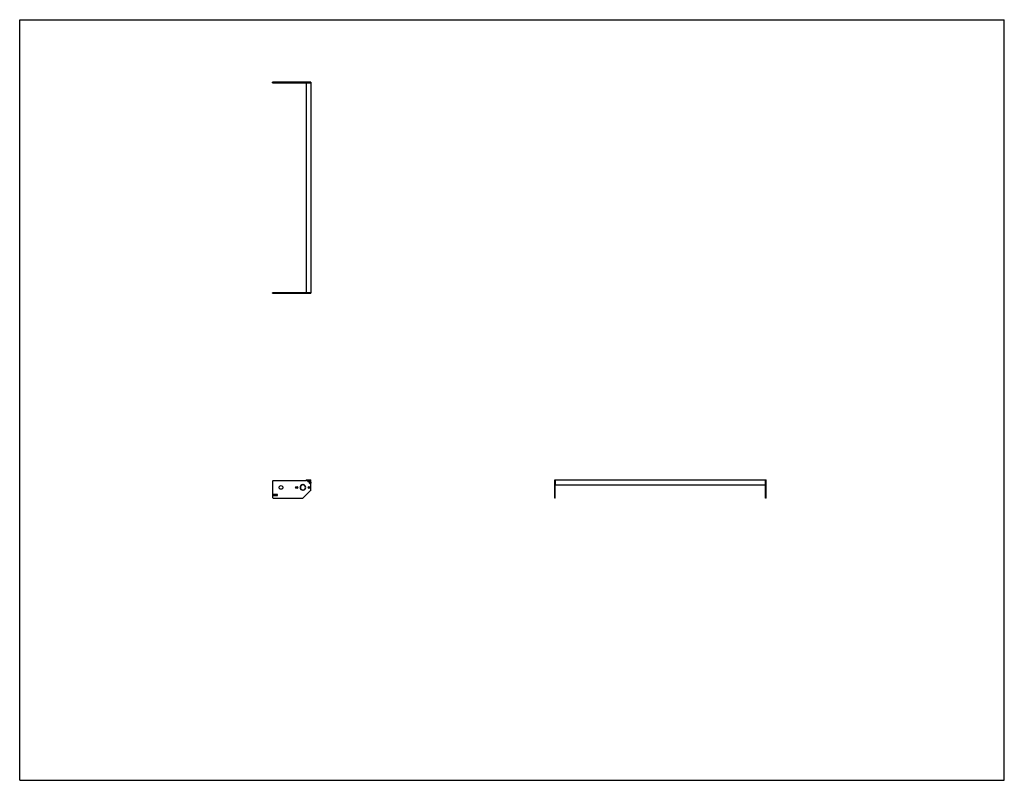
# Model space of a CAD drawing. Header units: inches. Extents: x 0 to 198, y 0 to 153.
import ezdxf

# ---------------------------------------------------------------- set-up
doc = ezdxf.new("R2010")
doc.units = ezdxf.units.IN
doc.header["$LTSCALE"] = 10.89
doc.header["$MEASUREMENT"] = 0
doc.layers.get('0').update_dxf_attribs({"linetype": 'CONTINUOUS'})
for name, color, linetype in [('350537_1_1_1_BL0', 7, 'CONTINUOUS'), ('350538_1_1_1_BL4', 7, 'CONTINUOUS'), ('350539_36_BL3', 7, 'CONTINUOUS'), ('9304XXM_930410M_1_1_1_BL1', 7, 'CONTINUOUS'), ('9304XXM_930410M_1_1_1_BL2', 7, 'CONTINUOUS'), ('9304XXM_930410M_1_1_1_BL5', 7, 'CONTINUOUS'), ('9304XXM_930410M_1_1_1_BL6', 7, 'CONTINUOUS')]:
    doc.layers.add(name, color=color, linetype=linetype)

# ---------------------------------------------------------------- blocks, each defined once
blk = doc.blocks.new('350537_1_1_1_BL0', base_point=(79.29, 77.43))
at = {"layer": '350537_1_1_1_BL0', "color": 7, "linetype": 'CONTINUOUS'}
for p, q in [((57.58, 98.09), (50.86, 98.09)), ((50.86, 97.96), (50.86, 98.09)), ((50.86, 97.96), (57.97, 97.96)), ((57.64, 97.96), (57.64, 98.09)), ((58.58, 98.09), (57.79, 98.09)), ((58.15, 97.96), (58.58, 97.96)), ((58.58, 98.09), (58.58, 97.96)), ((50.86, 60.14), (50.86, 56.9)), ((57.64, 60.26), (50.99, 60.26)), ((56.92, 59.41), (56.92, 59.47)), ((56.98, 59.47), (56.98, 59.41)), ((57.64, 60.26), (57.79, 60.42)), ((57.81, 60.43), (58.55, 60.43)), ((58.58, 58.43), (58.58, 60.4)), ((107.59, 59.96), (107.59, 60.43)), ((107.59, 60.43), (107.71, 60.43)), ((107.59, 56.77), (107.59, 59.77)), ((107.71, 56.77), (107.71, 60.43)), ((50.99, 57.46), (50.99, 57.33)), ((51.8, 57.52), (51.05, 57.52)), ((51.86, 57.33), (51.86, 57.46)), ((56.92, 58.34), (56.92, 58.41)), ((56.98, 58.41), (56.98, 58.34)), ((58.55, 58.34), (57.01, 56.81)), ((50.99, 56.77), (56.92, 56.77)), ((51.05, 57.27), (51.8, 57.27)), ((107.71, 56.77), (107.59, 56.77))]:
    blk.add_line(p, q, dxfattribs=at)
for centre, radius in [((52.55, 58.91), 0.375), ((55.7, 58.91), 0.205), ((55.7, 58.91), 0.108), ((58.2, 58.91), 0.205), ((58.2, 58.91), 0.108)]:
    blk.add_circle(centre, radius, dxfattribs=at)
for centre, radius, start, end in [((50.99, 60.14), 0.125, 90, 180), ((56.95, 58.91), 0.562, 93.0572, 266.9428), ((56.95, 58.91), 0.5, 93.4398, 266.5602), ((56.95, 58.91), 0.562, 273.0572, 86.9428), ((56.95, 58.91), 0.5, 273.4398, 86.5602), ((57.81, 60.4), 0.03, 90, 135), ((58.06, 60.27), 0.185, 120.1537, 59.8463), ((58.42, 59.87), 0.185, 30.1537, 329.8463), ((58.55, 60.4), 0.03, 0, 90), ((51.05, 57.46), 0.06, 90, 180), ((51.8, 57.46), 0.06, 0, 90), ((58.46, 58.43), 0.125, 315, 360), ((50.99, 56.9), 0.125, 180, 270), ((51.05, 57.33), 0.06, 180, 270), ((51.8, 57.33), 0.06, 270, 360), ((56.92, 56.9), 0.125, 270, 315)]:
    blk.add_arc(centre, radius, start, end, dxfattribs=at)
for points, knots in [([(57.97, 97.96), (57.98, 97.97), (58.01, 97.98), (58.04, 97.99), (58.06, 97.99), (58.09, 97.99), (58.12, 97.98), (58.14, 97.97), (58.15, 97.96)], [0, 0, 0, 0, 0.249806, 0.374886, 0.5, 0.625114, 0.750193, 1, 1, 1, 1]), ([(107.59, 59.96), (107.6, 59.94), (107.61, 59.92), (107.61, 59.89), (107.61, 59.87), (107.61, 59.87)], [0, 0, 0, 0, 0.499739, 0.749888, 1, 1, 1, 1]), ([(107.61, 59.87), (107.61, 59.86), (107.61, 59.84), (107.61, 59.81), (107.6, 59.79), (107.59, 59.77)], [0, 0, 0, 0, 0.250116, 0.500272, 1, 1, 1, 1])]:
    blk.add_open_spline(points, degree=3, knots=knots, dxfattribs=at)
blk = doc.blocks.new('9304XXM_930410M_1_1_1_BL1', base_point=(58.06, 79.04))
at = {"layer": '9304XXM_930410M_1_1_1_BL1', "color": 7, "linetype": 'CONTINUOUS'}
for p, q in [((57.98, 97.96), (58.15, 97.96)), ((58.13, 97.98), (58, 97.98)), ((58.06, 60.32), (58.01, 60.29)), ((58.01, 60.29), (58.01, 60.24)), ((58.01, 60.24), (58.06, 60.21)), ((58.11, 60.29), (58.06, 60.32)), ((58.06, 60.21), (58.11, 60.24)), ((58.11, 60.24), (58.11, 60.29))]:
    blk.add_line(p, q, dxfattribs=at)
for radius in [0.157, 0.0568]:
    blk.add_circle((58.06, 60.27), radius, dxfattribs=at)
blk = doc.blocks.new('9304XXM_930410M_1_1_1_BL2', base_point=(82.93, 59.87))
at = {"layer": '9304XXM_930410M_1_1_1_BL2', "color": 7, "linetype": 'CONTINUOUS'}
for p, q in [((58.42, 59.92), (58.37, 59.89)), ((58.37, 59.89), (58.37, 59.84)), ((58.37, 59.84), (58.42, 59.81)), ((58.47, 59.89), (58.42, 59.92)), ((58.42, 59.81), (58.47, 59.84)), ((58.47, 59.84), (58.47, 59.89)), ((107.59, 59.95), (107.59, 59.78)), ((107.6, 59.8), (107.6, 59.93))]:
    blk.add_line(p, q, dxfattribs=at)
for radius in [0.157, 0.0568]:
    blk.add_circle((58.42, 59.87), radius, dxfattribs=at)
blk = doc.blocks.new('350539_36_BL3', base_point=(103.77, 99.86))
at = {"layer": '350539_36_BL3', "color": 7, "linetype": 'CONTINUOUS'}
for p, q in [((57.58, 140.33), (57.58, 98.09)), ((57.58, 140.33), (58.58, 140.33)), ((58.58, 140.33), (58.58, 98.09)), ((57.58, 98.09), (58.58, 98.09)), ((57.61, 60.43), (57.81, 60.43)), ((107.71, 60.43), (107.71, 59.39)), ((107.71, 60.43), (149.95, 60.43)), ((149.95, 59.45), (149.95, 60.43)), ((149.95, 59.39), (107.71, 59.39))]:
    blk.add_line(p, q, dxfattribs=at)
for centre, radius, start, end in [((57.61, 60.4), 0.03, 90, 246.0797), ((56.95, 58.91), 1.6, 62.2175, 66.0797)]:
    blk.add_arc(centre, radius, start, end, dxfattribs=at)
blk = doc.blocks.new('350538_1_1_1_BL4', base_point=(100.47, 98.61))
at = {"layer": '350538_1_1_1_BL4', "color": 7, "linetype": 'CONTINUOUS'}
for p, q in [((50.86, 140.33), (50.86, 140.45)), ((57.97, 140.45), (50.86, 140.45)), ((50.86, 140.33), (57.58, 140.33)), ((57.64, 140.33), (57.64, 140.45)), ((57.81, 140.33), (58.58, 140.33)), ((58.58, 140.45), (58.15, 140.45)), ((58.58, 140.45), (58.58, 140.33)), ((149.95, 60.43), (150.08, 60.43)), ((149.95, 56.77), (149.95, 60.43)), ((150.08, 59.96), (150.08, 60.43)), ((150.08, 56.77), (150.08, 59.77)), ((150.08, 56.77), (149.95, 56.77))]:
    blk.add_line(p, q, dxfattribs=at)
for points, knots in [([(58.15, 140.45), (58.14, 140.44), (58.12, 140.43), (58.09, 140.43), (58.06, 140.43), (58.04, 140.43), (58.01, 140.43), (57.98, 140.44), (57.97, 140.45)], [0, 0, 0, 0, 0.249807, 0.374886, 0.5, 0.625114, 0.750194, 1, 1, 1, 1]), ([(150.05, 59.87), (150.05, 59.87), (150.05, 59.89), (150.06, 59.92), (150.07, 59.94), (150.08, 59.96)], [0, 0, 0, 0, 0.250118, 0.500272, 1, 1, 1, 1]), ([(150.08, 59.77), (150.07, 59.79), (150.06, 59.81), (150.05, 59.84), (150.05, 59.86), (150.05, 59.87)], [0, 0, 0, 0, 0.49974, 0.74989, 1, 1, 1, 1])]:
    blk.add_open_spline(points, degree=3, knots=knots, dxfattribs=at)
blk = doc.blocks.new('9304XXM_930410M_1_1_1_BL5', base_point=(58.06, 140.44))
at = {"layer": '9304XXM_930410M_1_1_1_BL5', "color": 7, "linetype": 'CONTINUOUS'}
for p, q in [((58.15, 140.45), (57.98, 140.45)), ((58, 140.44), (58.13, 140.44))]:
    blk.add_line(p, q, dxfattribs=at)
blk = doc.blocks.new('9304XXM_930410M_1_1_1_BL6', base_point=(150.07, 59.87))
at = {"layer": '9304XXM_930410M_1_1_1_BL6', "color": 7, "linetype": 'CONTINUOUS'}
for p, q in [((150.06, 59.93), (150.06, 59.8)), ((150.08, 59.78), (150.08, 59.95))]:
    blk.add_line(p, q, dxfattribs=at)

msp = doc.modelspace()

# ---------------------------------------------------------------- linework, layer by layer
at = {"color": 7, "linetype": 'CONTINUOUS'}
for p, q in [((0, 0), (0, 153)), ((0, 153), (198, 153)), ((198, 0), (198, 153)), ((0, 0), (198, 0))]:
    msp.add_line(p, q, dxfattribs=at)

# ---------------------------------------------------------------- block references
at = {"layer": '350537_1_1_1_BL0'}
msp.add_blockref('350537_1_1_1_BL0', (79.29, 77.43), dxfattribs=at)
at = {"layer": '350538_1_1_1_BL4'}
msp.add_blockref('350538_1_1_1_BL4', (100.47, 98.61), dxfattribs=at)
at = {"layer": '350539_36_BL3'}
msp.add_blockref('350539_36_BL3', (103.77, 99.86), dxfattribs=at)
at = {"layer": '9304XXM_930410M_1_1_1_BL1'}
msp.add_blockref('9304XXM_930410M_1_1_1_BL1', (58.06, 79.04), dxfattribs=at)
at = {"layer": '9304XXM_930410M_1_1_1_BL2'}
msp.add_blockref('9304XXM_930410M_1_1_1_BL2', (82.93, 59.87), dxfattribs=at)
at = {"layer": '9304XXM_930410M_1_1_1_BL5'}
msp.add_blockref('9304XXM_930410M_1_1_1_BL5', (58.06, 140.44), dxfattribs=at)
at = {"layer": '9304XXM_930410M_1_1_1_BL6'}
msp.add_blockref('9304XXM_930410M_1_1_1_BL6', (150.07, 59.87), dxfattribs=at)

doc.saveas('drawing.dxf')
